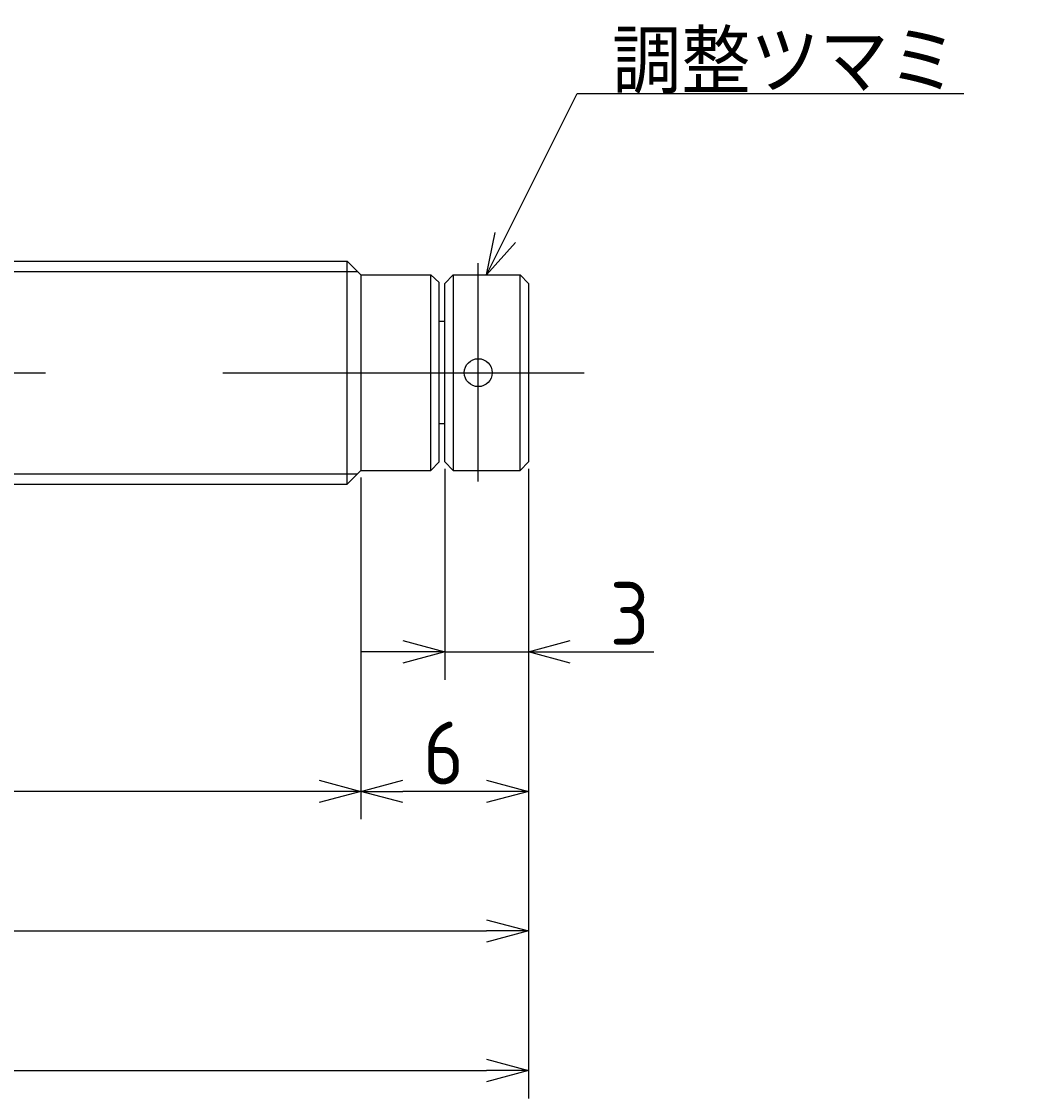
# Model space of a CAD drawing. Extents: x 148 to 301, y 133 to 182.
# Tile 7 of 7: x 265 to 301, y 142 to 180. Entities that reach past the tile are written whole.
import ezdxf

# ---------------------------------------------------------------- set-up
doc = ezdxf.new("R2010")
doc.units = 0
doc.linetypes.add('CENTER', pattern=[50.8, 31.75, -6.35, 6.35, -6.35])
doc.layers.get('0').update_dxf_attribs({"linetype": 'CONTINUOUS'})
doc.layers.get('DEFPOINTS').update_dxf_attribs({"linetype": 'CONTINUOUS'})
doc.layers.add('図形', color=7, linetype='CONTINUOUS')
doc.layers.add('寸法_文字', color=3, linetype='CONTINUOUS')
doc.layers.get('0').off()
doc.styles.add('DIMENSION', font='isocp.shx', dxfattribs={"bigfont": 'bigfont.shx'})
doc.dimstyles.get("Standard").update_dxf_attribs({"dimtxt": 0.18, "dimasz": 0.18, "dimexe": 0.18, "dimexo": 0.0625, "dimgap": 0.09, "dimtad": 0, "dimtih": 1, "dimtoh": 1, "dimzin": 0, "dimcen": 0.09, "dimazin": 3, "dimtfac": 1, "dimtofl": 0, "dimtmove": 0, "dimatfit": 3})

# ---------------------------------------------------------------- blocks, each defined once
blk = doc.blocks.new('_OPEN30')
at = {"color": 0, "linetype": 'BYBLOCK'}
for p, q in [((-1, 0.268), (0, 0)), ((0, 0), (-1, -0.268)), ((0, 0), (-1, 0))]:
    blk.add_line(p, q, dxfattribs=at)
blk = doc.blocks.new('*U25')
at = {"layer": '寸法_文字', "color": 3, "style": 'DIMENSION'}
blk.add_text('3', height=2.25, dxfattribs=at).set_placement((285.9125, 157.75))
blk = doc.blocks.new('*D4')
at = {"layer": 'DEFPOINTS', "color": 0}
for p in [(280, 164.3), (283, 164.3), (280, 157.5)]:
    blk.add_point(p, dxfattribs=at)
at = {"layer": '寸法_文字', "color": 3}
for p, q in [((280, 164.05), (280, 156.5)), ((283, 164.05), (283, 156.5)), ((278.5, 157.5), (277, 157.5)), ((280, 157.5), (283, 157.5)), ((284.5, 157.5), (287.493, 157.5))]:
    blk.add_line(p, q, dxfattribs=at)
at = {"layer": '図形'}
blk.add_blockref('*U25', (0, 0), dxfattribs=at)
at = {"layer": '寸法_文字', "color": 3, "xscale": 1.5, "yscale": 1.5, "zscale": 1.5}
blk.add_blockref('_OPEN30', (280, 157.5), dxfattribs=at)
at = {"layer": '寸法_文字', "color": 3, "xscale": 1.5, "yscale": 1.5, "zscale": 1.5, "rotation": 180}
blk.add_blockref('_OPEN30', (283, 157.5), dxfattribs=at)
blk = doc.blocks.new('*U26')
at = {"layer": '寸法_文字', "color": 3, "style": 'DIMENSION'}
blk.add_text('6', height=2.25, dxfattribs=at).set_placement((279.224, 152.75))
blk = doc.blocks.new('*D5')
at = {"layer": 'DEFPOINTS', "color": 0}
for p in [(277, 164), (283, 164.3), (277, 152.5)]:
    blk.add_point(p, dxfattribs=at)
at = {"layer": '寸法_文字', "color": 3}
for p, q in [((283, 164.05), (283, 151.5)), ((277, 163.75), (277, 151.5)), ((281.5, 152.5), (278.5, 152.5))]:
    blk.add_line(p, q, dxfattribs=at)
at = {"layer": '図形'}
blk.add_blockref('*U26', (0, 0), dxfattribs=at)
at = {"layer": '寸法_文字', "color": 3, "xscale": 1.5, "yscale": 1.5, "zscale": 1.5, "rotation": 180}
blk.add_blockref('_OPEN30', (277, 152.5), dxfattribs=at)
at = {"layer": '寸法_文字', "color": 3, "xscale": 1.5, "yscale": 1.5, "zscale": 1.5}
blk.add_blockref('_OPEN30', (283, 152.5), dxfattribs=at)
blk = doc.blocks.new('*U27')
at = {"layer": '寸法_文字', "color": 3, "style": 'DIMENSION'}
blk.add_text('(47)', height=2.25, dxfattribs=at).set_placement((247.9125, 152.8625))
blk = doc.blocks.new('*D6')
at = {"layer": 'DEFPOINTS', "color": 0}
for p in [(230, 164), (277, 164), (230, 152.5)]:
    blk.add_point(p, dxfattribs=at)
at = {"layer": '寸法_文字', "color": 3}
for p, q in [((230, 163.75), (230, 151.5)), ((277, 163.75), (277, 151.5)), ((275.5, 152.5), (231.5, 152.5))]:
    blk.add_line(p, q, dxfattribs=at)
at = {"layer": '図形'}
blk.add_blockref('*U27', (0, 0), dxfattribs=at)
at = {"layer": '寸法_文字', "color": 3, "xscale": 1.5, "yscale": 1.5, "zscale": 1.5, "rotation": 180}
blk.add_blockref('_OPEN30', (230, 152.5), dxfattribs=at)
at = {"layer": '寸法_文字', "color": 3, "xscale": 1.5, "yscale": 1.5, "zscale": 1.5}
blk.add_blockref('_OPEN30', (277, 152.5), dxfattribs=at)
blk = doc.blocks.new('*U28')
at = {"layer": '寸法_文字', "color": 3, "style": 'DIMENSION'}
blk.add_text('(59)', height=2.25, dxfattribs=at).set_placement((248.021, 142.863))
blk = doc.blocks.new('*D8')
at = {"layer": 'DEFPOINTS', "color": 0}
for p in [(224, 166.475), (283, 164.3), (283, 142.5)]:
    blk.add_point(p, dxfattribs=at)
at = {"layer": '寸法_文字', "color": 3}
for p, q in [((224, 166.225), (224, 141.5)), ((283, 164.05), (283, 141.5)), ((225.5, 142.5), (281.5, 142.5))]:
    blk.add_line(p, q, dxfattribs=at)
at = {"layer": '図形'}
blk.add_blockref('*U28', (0, 0), dxfattribs=at)
at = {"layer": '寸法_文字', "color": 3, "xscale": 1.5, "yscale": 1.5, "zscale": 1.5, "rotation": 180}
blk.add_blockref('_OPEN30', (224, 142.5), dxfattribs=at)
at = {"layer": '寸法_文字', "color": 3, "xscale": 1.5, "yscale": 1.5, "zscale": 1.5}
blk.add_blockref('_OPEN30', (283, 142.5), dxfattribs=at)
blk = doc.blocks.new('*U29')
at = {"layer": '寸法_文字', "color": 3, "style": 'DIMENSION'}
blk.add_text('53', height=2.25, dxfattribs=at).set_placement((251.878, 147.75))
blk = doc.blocks.new('*D10')
at = {"layer": 'DEFPOINTS', "color": 0}
for p in [(230, 164), (283, 164.3), (283, 147.5)]:
    blk.add_point(p, dxfattribs=at)
at = {"layer": '寸法_文字', "color": 3}
for p, q in [((283, 164.05), (283, 146.5)), ((230, 163.75), (230, 146.5)), ((231.5, 147.5), (281.5, 147.5))]:
    blk.add_line(p, q, dxfattribs=at)
at = {"layer": '図形'}
blk.add_blockref('*U29', (0, 0), dxfattribs=at)
at = {"layer": '寸法_文字', "color": 3, "xscale": 1.5, "yscale": 1.5, "zscale": 1.5, "rotation": 180}
blk.add_blockref('_OPEN30', (230, 147.5), dxfattribs=at)
at = {"layer": '寸法_文字', "color": 3, "xscale": 1.5, "yscale": 1.5, "zscale": 1.5}
blk.add_blockref('_OPEN30', (283, 147.5), dxfattribs=at)
blk = doc.blocks.new('*U23')
at = {"layer": '寸法_文字'}
blk.add_lwpolyline([(282.171, 172.342), (284.75, 177.5), (286, 177.5), (298.6, 177.5)], dxfattribs=at)
at = {"layer": '寸法_文字', "xscale": 1.5, "yscale": 1.5, "zscale": 1.5, "rotation": 243.4349488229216}
blk.add_blockref('_OPEN30', (281.5, 171), dxfattribs=at)
blk = doc.blocks.new('*U24')
at = {"layer": '寸法_文字', "style": 'DIMENSION'}
blk.add_text('調整ツマミ', height=2.25, dxfattribs=at).set_placement((286, 177.5))

msp = doc.modelspace()

# ---------------------------------------------------------------- linework, layer by layer
at = {"layer": '図形'}
for p, q in [((232.8, 171.5), (276.5, 171.5)), ((276.5, 163.5), (276.5, 171.5)), ((276.5, 171.5), (277, 171)), ((277, 171), (277, 164)), ((277, 171), (279.5, 171)), ((279.5, 164), (279.5, 171)), ((279.5, 171), (279.8, 170.725)), ((280, 170.7), (280.3, 171)), ((280.3, 171), (282.7, 171)), ((280.3, 171), (280.3, 164)), ((282.7, 164), (282.7, 171)), ((282.7, 171), (283, 170.7)), ((279.8, 164.3), (279.8, 170.725)), ((280, 164.3), (280, 170.7)), ((283, 170.7), (283, 164.3)), ((279.8, 169.35), (280, 169.35)), ((279.8, 165.675), (280, 165.675)), ((276.5, 163.5), (277, 164)), ((277, 164), (279.5, 164)), ((279.5, 164), (279.8, 164.3)), ((280.3, 164), (280, 164.3)), ((280.3, 164), (282.7, 164)), ((282.7, 164), (283, 164.3)), ((232.8, 163.5), (276.5, 163.5))]:
    msp.add_line(p, q, dxfattribs=at)
at = {"layer": '図形', "color": 3, "linetype": 'CENTER'}
for p, q in [((281.2, 163.6), (281.2, 171.425)), ((221.25, 167.5), (285, 167.5))]:
    msp.add_line(p, q, dxfattribs=at)
at = {"layer": '図形', "color": 3}
for p, q in [((232.425, 171.125), (276.875, 171.125)), ((232.425, 163.875), (276.875, 163.875))]:
    msp.add_line(p, q, dxfattribs=at)
at = {"layer": '図形'}
msp.add_circle((281.2, 167.5), 0.5, dxfattribs=at)
msp.add_circle((281.2, 167.5), 0.5, dxfattribs=at)

# ---------------------------------------------------------------- block references
for name in ['*U24', '*U23']:
    msp.add_blockref(name, (0, 0), dxfattribs=at)

# ---------------------------------------------------------------- dimensions: what is measured, and where the dimension line sits
at = {"layer": '寸法_文字'}
for base, p1, p2, picture, middle in [((283, 142.5), (224, 166.475), (283, 164.3), '*D8', (250.5, 142.5)), ((230, 152.5), (277, 164), (230, 164), '*D6', (250.5, 152.5))]:
    dim = msp.add_linear_dim(base=base, p1=p1, p2=p2, text='(<>)', dimstyle='Standard', override={"dimscale": 0.5}, dxfattribs=at)
    dim.commit()
    dim.dimension.update_dxf_attribs({"geometry": picture, "text_midpoint": middle, "dimtype": 128})
for base, p1, p2, picture, middle in [((283, 147.5), (230, 164), (283, 164.3), '*D10', (253.5, 147.5)), ((280, 157.5), (283, 164.3), (280, 164.3), '*D4', (286.747, 157.5)), ((277, 152.5), (283, 164.3), (277, 164), '*D5', (280, 152.5))]:
    dim = msp.add_linear_dim(base=base, p1=p1, p2=p2, dimstyle='Standard', override={"dimscale": 0.5}, dxfattribs=at)
    dim.commit()
    dim.dimension.update_dxf_attribs({"geometry": picture, "text_midpoint": middle, "dimtype": 128})

doc.saveas('drawing.dxf')
